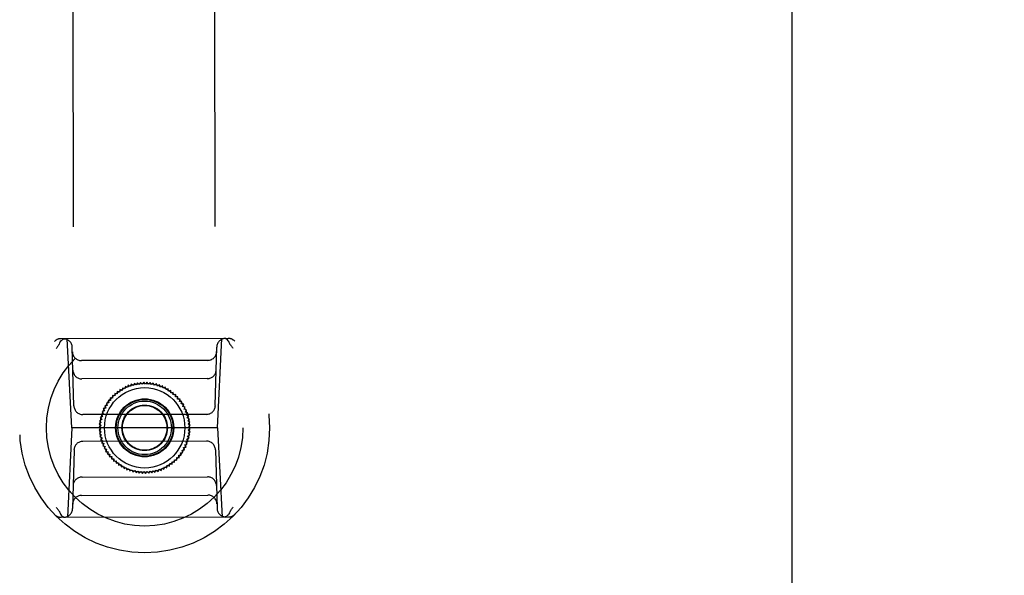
# Model space of a CAD drawing. Header units: inches. Extents: x 0 to 309, y 0 to 200.
# Tile 42 of 109: x 99.95 to 104.29, y 126.73 to 129.18. Entities that reach past the tile are written whole.
import ezdxf

# ---------------------------------------------------------------- set-up
doc = ezdxf.new("R2010")
doc.units = ezdxf.units.IN
doc.header["$LTSCALE"] = 17
doc.header["$MEASUREMENT"] = 0
doc.linetypes.add('HIDDEN', pattern=[0.2, 0.1, -0.1])
doc.layers.get('0').update_dxf_attribs({"linetype": 'CONTINUOUS'})
for name, color, linetype in [('02___PRT_ALL_AXES', 7, 'CONTINUOUS'), ('DEFAULT_2', 8, 'HIDDEN'), ('DIMENSIONS', 7, 'CONTINUOUS')]:
    doc.layers.add(name, color=color, linetype=linetype)
doc.styles.get("Standard").update_dxf_attribs({"font": 'txt', "width": 0.8})
doc.dimstyles.new('DIMSTYLE_3', dxfattribs={"dimtxt": 1.418182, "dimasz": 1.818182, "dimexe": 0.09, "dimexo": 0.07, "dimgap": 0.039, "dimtad": 0, "dimtih": 1, "dimtoh": 1, "dimzin": 4, "dimdsep": 46, "dimtxsty": 'Standard', "dimblk": '_FILLED', "dimblk1": '_FILLED', "dimblk2": '_FILLED', "dimcen": 0.09, "dimadec": 0, "dimazin": 0, "dimtfac": 1, "dimtofl": 0, "dimtmove": 0, "dimatfit": 3, "dimldrblk": '_FILLED', "dimfxl": 0, "dimtolj": 1, "dimtzin": 4, "dimarcsym": 0})

# ---------------------------------------------------------------- blocks, each defined once
blk = doc.blocks.new('_FILLED')
at = {"color": 0, "linetype": 'ByBlock'}
blk.add_solid([(0, 0), (-1, 0.2), (-1, -0.2)], dxfattribs=at)
blk = doc.blocks.new('*D13')
at = {"layer": 'DIMENSIONS', "color": 2, "linetype": 'Continuous'}
for p, q in [((105.2309, 122.9841), (101.5945, 122.9841)), ((108.8559, 122.9841), (112.3707, 122.9841))]:
    blk.add_line(p, q, dxfattribs=at)
at = {"layer": 'DIMENSIONS', "color": 2, "linetype": 'Continuous', "xscale": 1.8181818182, "yscale": 1.8181818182, "zscale": 1.8181818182}
blk.add_blockref('_FILLED', (105.2309, 122.9841), dxfattribs=at)
at = {"layer": 'DIMENSIONS', "color": 2, "linetype": 'Continuous', "xscale": 1.8181818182, "yscale": 1.8181818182, "zscale": 1.8181818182, "rotation": 180}
blk.add_blockref('_FILLED', (108.8559, 122.9841), dxfattribs=at)
at = {"layer": 'DIMENSIONS', "color": 2, "linetype": 'Continuous', "insert": (113.0798, 123.6932), "char_height": 1.41818, "width": 4.538182, "attachment_point": 1, "line_spacing_factor": 0.9}
blk.add_mtext('3.63', dxfattribs=at)

msp = doc.modelspace()

# ---------------------------------------------------------------- linework, layer by layer
at = {"color": 3, "linetype": 'Continuous'}
msp.add_line((103.3559, 131.5287), (103.3559, 69.2367), dxfattribs=at)
at = {"layer": '02___PRT_ALL_AXES', "color": 8, "linetype": 'HIDDEN'}
for p, q in [((100.2311, 101.0694), (100.1844, 130.5694)), ((100.8561, 101.0704), (100.8094, 130.5704))]:
    msp.add_line(p, q, dxfattribs=at)
at = {"layer": 'DEFAULT_2', "color": 8, "linetype": 'HIDDEN'}
for p, q in [((100.8706, 127.7767), (100.132, 127.7755)), ((100.1811, 127.3819), (100.1598, 127.7755)), ((100.8228, 127.3829), (100.8428, 127.7766)), ((100.1899, 127.4793), (100.1828, 127.7372)), ((100.8136, 127.4803), (100.82, 127.7382)), ((100.7802, 127.6801), (100.2227, 127.6792)), ((100.7782, 127.5994), (100.225, 127.5985)), ((100.3921, 127.5509), (100.3911, 127.5402)), ((100.4024, 127.5475), (100.3921, 127.5509)), ((100.4042, 127.5581), (100.4024, 127.5475)), ((100.4141, 127.554), (100.4042, 127.5581)), ((100.4167, 127.5645), (100.4141, 127.554)), ((100.4263, 127.5598), (100.4167, 127.5645)), ((100.4296, 127.57), (100.4263, 127.5598)), ((100.4389, 127.5646), (100.4296, 127.57)), ((100.4428, 127.5746), (100.4389, 127.5646)), ((100.4517, 127.5686), (100.4428, 127.5746)), ((100.4564, 127.5783), (100.4517, 127.5686)), ((100.4648, 127.5716), (100.4564, 127.5783)), ((100.4702, 127.581), (100.4648, 127.5716)), ((100.4781, 127.5737), (100.4702, 127.581)), ((100.4841, 127.5827), (100.4781, 127.5737)), ((100.4915, 127.5749), (100.4841, 127.5827)), ((100.4981, 127.5835), (100.4915, 127.5749)), ((100.505, 127.5752), (100.4981, 127.5835)), ((100.5121, 127.5832), (100.505, 127.5752)), ((100.5184, 127.5745), (100.5121, 127.5832)), ((100.5261, 127.582), (100.5184, 127.5745)), ((100.5318, 127.5729), (100.5261, 127.582)), ((100.54, 127.5799), (100.5318, 127.5729)), ((100.545, 127.5703), (100.54, 127.5799)), ((100.5537, 127.5767), (100.545, 127.5703)), ((100.558, 127.5669), (100.5537, 127.5767)), ((100.5671, 127.5726), (100.558, 127.5669)), ((100.5708, 127.5625), (100.5671, 127.5726)), ((100.5802, 127.5676), (100.5708, 127.5625)), ((100.5832, 127.5573), (100.5802, 127.5676)), ((100.593, 127.5617), (100.5832, 127.5573)), ((100.5952, 127.5512), (100.593, 127.5617)), ((100.6052, 127.5549), (100.5952, 127.5512)), ((100.6067, 127.5443), (100.6052, 127.5549)), ((100.617, 127.5473), (100.6067, 127.5443)), ((100.6177, 127.5366), (100.617, 127.5473)), ((100.3519, 127.5035), (100.3411, 127.5032)), ((100.3411, 127.5032), (100.3438, 127.4927)), ((100.35, 127.5141), (100.3519, 127.5035)), ((100.3607, 127.5137), (100.35, 127.5141)), ((100.3595, 127.5244), (100.3607, 127.5137)), ((100.3702, 127.5232), (100.3595, 127.5244)), ((100.3698, 127.534), (100.3702, 127.5232)), ((100.3804, 127.532), (100.3698, 127.534)), ((100.3807, 127.5428), (100.3804, 127.532)), ((100.3911, 127.5402), (100.3807, 127.5428)), ((100.6282, 127.5389), (100.6177, 127.5366)), ((100.6282, 127.5281), (100.6282, 127.5389)), ((100.6389, 127.5297), (100.6282, 127.5281)), ((100.6381, 127.5189), (100.6389, 127.5297)), ((100.6488, 127.5198), (100.6381, 127.5189)), ((100.6473, 127.5091), (100.6488, 127.5198)), ((100.658, 127.5092), (100.6473, 127.5091)), ((100.6558, 127.4987), (100.658, 127.5092)), ((100.3243, 127.4574), (100.3141, 127.4542)), ((100.33, 127.4696), (100.3195, 127.4671)), ((100.3195, 127.4671), (100.3243, 127.4574)), ((100.3365, 127.4814), (100.3259, 127.4796)), ((100.3259, 127.4796), (100.33, 127.4696)), ((100.3438, 127.4927), (100.3331, 127.4916)), ((100.3331, 127.4916), (100.3365, 127.4814)), ((100.6665, 127.498), (100.6558, 127.4987)), ((100.6635, 127.4877), (100.6665, 127.498)), ((100.6742, 127.4862), (100.6635, 127.4877)), ((100.6704, 127.4761), (100.6742, 127.4862)), ((100.681, 127.474), (100.6704, 127.4761)), ((100.6766, 127.4641), (100.681, 127.474)), ((100.6869, 127.4613), (100.6766, 127.4641)), ((100.6818, 127.4518), (100.6869, 127.4613)), ((100.7743, 127.4419), (100.2294, 127.441)), ((100.3126, 127.4189), (100.3033, 127.4135)), ((100.3033, 127.4135), (100.3105, 127.4056)), ((100.3156, 127.432), (100.3059, 127.4273)), ((100.3059, 127.4273), (100.3126, 127.4189)), ((100.3195, 127.4449), (100.3095, 127.4409)), ((100.3095, 127.4409), (100.3156, 127.432)), ((100.3141, 127.4542), (100.3195, 127.4449)), ((100.692, 127.4482), (100.6818, 127.4518)), ((100.6862, 127.439), (100.692, 127.4482)), ((100.6961, 127.4347), (100.6862, 127.439)), ((100.6898, 127.4261), (100.6961, 127.4347)), ((100.6993, 127.4211), (100.6898, 127.4261)), ((100.6923, 127.4128), (100.6993, 127.4211)), ((100.1811, 127.3819), (100.1611, 126.9881)), ((100.8228, 127.3829), (100.1811, 127.3819)), ((100.3094, 127.3922), (100.3009, 127.3856)), ((100.3009, 127.3856), (100.3092, 127.3787)), ((100.3092, 127.3787), (100.3011, 127.3715)), ((100.3011, 127.3715), (100.3099, 127.3653)), ((100.3105, 127.4056), (100.3016, 127.3996)), ((100.3016, 127.3996), (100.3094, 127.3922)), ((100.7015, 127.4072), (100.6923, 127.4128)), ((100.694, 127.3995), (100.7015, 127.4072)), ((100.7028, 127.3932), (100.694, 127.3995)), ((100.6945, 127.3726), (100.703, 127.3792)), ((100.7023, 127.3652), (100.6945, 127.3726)), ((100.6947, 127.386), (100.7028, 127.3932)), ((100.703, 127.3792), (100.6947, 127.386)), ((100.8228, 127.3829), (100.8441, 126.9892)), ((100.3099, 127.3653), (100.3024, 127.3576)), ((100.3024, 127.3576), (100.3115, 127.3519)), ((100.3115, 127.3519), (100.3046, 127.3437)), ((100.3046, 127.3437), (100.3141, 127.3387)), ((100.3141, 127.3387), (100.3078, 127.33)), ((100.3078, 127.33), (100.3176, 127.3257)), ((100.6883, 127.3328), (100.698, 127.3374)), ((100.6944, 127.3239), (100.6883, 127.3328)), ((100.6913, 127.3459), (100.7006, 127.3512)), ((100.698, 127.3374), (100.6913, 127.3459)), ((100.6934, 127.3592), (100.7023, 127.3652)), ((100.7006, 127.3512), (100.6934, 127.3592)), ((100.1903, 127.2845), (100.1839, 127.0265)), ((100.7745, 127.3238), (100.2296, 127.3229)), ((100.3176, 127.3257), (100.3119, 127.3166)), ((100.3119, 127.3166), (100.322, 127.313)), ((100.322, 127.313), (100.3169, 127.3035)), ((100.3169, 127.3035), (100.3273, 127.3006)), ((100.3273, 127.3006), (100.3229, 127.2908)), ((100.3229, 127.2908), (100.3334, 127.2886)), ((100.3334, 127.2886), (100.3297, 127.2785)), ((100.6674, 127.2833), (100.678, 127.2852)), ((100.6708, 127.2731), (100.6674, 127.2833)), ((100.6739, 127.2951), (100.6843, 127.2977)), ((100.678, 127.2852), (100.6739, 127.2951)), ((100.6796, 127.3073), (100.6898, 127.3106)), ((100.6843, 127.2977), (100.6796, 127.3073)), ((100.6844, 127.3199), (100.6944, 127.3239)), ((100.6898, 127.3106), (100.6844, 127.3199)), ((100.8139, 127.2855), (100.8211, 127.0275)), ((100.3297, 127.2785), (100.3404, 127.2771)), ((100.3404, 127.2771), (100.3374, 127.2668)), ((100.3374, 127.2668), (100.3481, 127.2661)), ((100.3481, 127.2661), (100.3459, 127.2556)), ((100.3459, 127.2556), (100.3566, 127.2556)), ((100.3566, 127.2556), (100.3551, 127.245)), ((100.3551, 127.245), (100.3658, 127.2458)), ((100.3658, 127.2458), (100.365, 127.2351)), ((100.6341, 127.2308), (100.6337, 127.2416)), ((100.6337, 127.2416), (100.6444, 127.2404)), ((100.6444, 127.2404), (100.6432, 127.2511)), ((100.6432, 127.2511), (100.6539, 127.2507)), ((100.652, 127.2613), (100.6627, 127.2616)), ((100.6539, 127.2507), (100.652, 127.2613)), ((100.6601, 127.272), (100.6708, 127.2731)), ((100.6627, 127.2616), (100.6601, 127.272)), ((100.365, 127.2351), (100.3756, 127.2366)), ((100.3756, 127.2366), (100.3757, 127.2259)), ((100.3757, 127.2259), (100.3861, 127.2282)), ((100.3861, 127.2282), (100.3868, 127.2175)), ((100.3868, 127.2175), (100.3972, 127.2205)), ((100.3972, 127.2205), (100.3986, 127.2098)), ((100.3986, 127.2098), (100.4087, 127.2136)), ((100.4087, 127.2136), (100.4109, 127.203)), ((100.4109, 127.203), (100.4207, 127.2075)), ((100.4207, 127.2075), (100.4237, 127.1971)), ((100.4237, 127.1971), (100.4331, 127.2023)), ((100.4331, 127.2023), (100.4368, 127.1921)), ((100.4368, 127.1921), (100.4459, 127.1979)), ((100.4459, 127.1979), (100.4502, 127.188)), ((100.5475, 127.1865), (100.5521, 127.1962)), ((100.5521, 127.1962), (100.561, 127.1901)), ((100.561, 127.1901), (100.565, 127.2002)), ((100.565, 127.2002), (100.5743, 127.1947)), ((100.5743, 127.1947), (100.5776, 127.205)), ((100.5776, 127.205), (100.5872, 127.2002)), ((100.5872, 127.2002), (100.5898, 127.2107)), ((100.5898, 127.2107), (100.5997, 127.2066)), ((100.5997, 127.2066), (100.6015, 127.2173)), ((100.6015, 127.2173), (100.6117, 127.2139)), ((100.6117, 127.2139), (100.6128, 127.2246)), ((100.6128, 127.2246), (100.6232, 127.222)), ((100.6232, 127.222), (100.6235, 127.2327)), ((100.6235, 127.2327), (100.6341, 127.2308)), ((100.2257, 127.1654), (100.7789, 127.1663)), ((100.4502, 127.188), (100.4589, 127.1944)), ((100.4589, 127.1944), (100.4639, 127.1849)), ((100.4639, 127.1849), (100.4721, 127.1919)), ((100.4721, 127.1919), (100.4777, 127.1827)), ((100.4777, 127.1827), (100.4854, 127.1903)), ((100.4854, 127.1903), (100.4917, 127.1815)), ((100.4917, 127.1815), (100.4989, 127.1896)), ((100.4989, 127.1896), (100.5058, 127.1813)), ((100.5058, 127.1813), (100.5123, 127.1898)), ((100.5123, 127.1898), (100.5198, 127.1821)), ((100.5198, 127.1821), (100.5257, 127.191)), ((100.5257, 127.191), (100.5337, 127.1838)), ((100.5337, 127.1838), (100.539, 127.1932)), ((100.539, 127.1932), (100.5475, 127.1865)), ((100.2237, 127.0847), (100.7811, 127.0856)), ((100.1332, 126.9881), (100.8719, 126.9893))]:
    msp.add_line(p, q, dxfattribs=at)
for points in [[(100.1257, 127.7519), (100.1276, 127.7569), (100.1299, 127.7615), (100.1327, 127.7656), (100.1359, 127.7691), (100.1394, 127.7718), (100.1431, 127.7739), (100.1471, 127.7751), (100.151, 127.7755)], [(100.877, 127.7531), (100.8751, 127.7581), (100.8727, 127.7627), (100.8699, 127.7668), (100.8667, 127.7702), (100.8632, 127.773), (100.8595, 127.775), (100.8556, 127.7762), (100.8516, 127.7766)], [(100.1247, 127.7499), (100.1225, 127.747), (100.1204, 127.7441), (100.1182, 127.7411), (100.1161, 127.7382), (100.114, 127.7352), (100.1119, 127.7322)], [(100.1247, 127.7499), (100.1249, 127.7502), (100.1251, 127.7505), (100.1253, 127.7508), (100.1255, 127.7512), (100.1256, 127.7515), (100.1257, 127.7519)], [(100.878, 127.7511), (100.8778, 127.7514), (100.8776, 127.7517), (100.8774, 127.752), (100.8772, 127.7524), (100.8771, 127.7527), (100.877, 127.7531)], [(100.878, 127.7511), (100.8802, 127.7482), (100.8824, 127.7453), (100.8845, 127.7423), (100.8866, 127.7394), (100.8887, 127.7364), (100.8908, 127.7334)], [(100.1259, 127.0137), (100.1237, 127.0166), (100.1215, 127.0195), (100.1194, 127.0224), (100.1172, 127.0254), (100.1151, 127.0283), (100.113, 127.0313)], [(100.8792, 127.0149), (100.8814, 127.0178), (100.8835, 127.0207), (100.8856, 127.0236), (100.8878, 127.0266), (100.8899, 127.0295), (100.892, 127.0325)], [(100.1259, 127.0137), (100.1261, 127.0134), (100.1263, 127.0131), (100.1265, 127.0127), (100.1266, 127.0124), (100.1268, 127.012), (100.1269, 127.0117)], [(100.1269, 127.0117), (100.1288, 127.0067), (100.1311, 127.002), (100.134, 126.998), (100.1371, 126.9945), (100.1406, 126.9918), (100.1444, 126.9898), (100.1483, 126.9885), (100.1523, 126.9881)], [(100.8782, 127.0129), (100.8763, 127.0078), (100.8739, 127.0032), (100.8711, 126.9991), (100.868, 126.9957), (100.8645, 126.9929), (100.8607, 126.9909), (100.8568, 126.9896), (100.8528, 126.9892)], [(100.8792, 127.0149), (100.879, 127.0146), (100.8788, 127.0143), (100.8786, 127.0139), (100.8784, 127.0136), (100.8783, 127.0132), (100.8782, 127.0129)]]:
    msp.add_lwpolyline(points, dxfattribs=at)
for radius in [0.5512, 0.4331, 0.1969, 0.1772, 0.128, 0.125, 0.1179, 0.1004, 0.0984]:
    msp.add_circle((100.5019, 127.3824), radius, dxfattribs=at)
for centre, start, end in [((100.1321, 127.7361), 90.0907, 136.2777), ((100.1434, 127.7361), 1.5907, 90.0907), ((100.8593, 127.7373), 90.0907, 178.5907), ((100.8707, 127.7373), 43.9038, 90.0907), ((100.2227, 127.7186), 181.5907, 270.0907), ((100.7801, 127.7194), 270.0907, 358.5907), ((100.2249, 127.6378), 181.5907, 270.0907), ((100.7781, 127.6387), 270.0907, 358.5907), ((100.2293, 127.4804), 181.5907, 270.0907), ((100.7743, 127.4812), 270.0907, 358.5907), ((100.2296, 127.2835), 90.0907, 178.5907), ((100.7746, 127.2844), 1.5907, 90.0907), ((100.2257, 127.126), 90.0907, 178.5907), ((100.779, 127.1269), 1.5907, 90.0907), ((100.2238, 127.0453), 90.0907, 178.5907), ((100.7812, 127.0462), 1.5907, 90.0907), ((100.1446, 127.0275), 270.0907, 358.5907), ((100.8605, 127.0286), 181.5907, 270.0907), ((100.1332, 127.0275), 223.9038, 270.0907), ((100.8718, 127.0286), 270.0907, 316.2777)]:
    msp.add_arc(centre, 0.0394, start, end, dxfattribs=at)

# ---------------------------------------------------------------- dimensions: what is measured, and where the dimension line sits
at = {"layer": 'DIMENSIONS', "color": 2, "linetype": 'Continuous'}
dim = msp.add_linear_dim(base=(105.2309076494, 122.9841376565), p1=(108.8559076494, 130.5076903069), p2=(105.2309076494, 69.2666903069), angle=180, dimstyle='DIMSTYLE_3', dxfattribs=at)
dim.commit()
dim.dimension.update_dxf_attribs({"geometry": '*D13', "text_midpoint": (115.3488515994, 122.9841376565), "dimtype": 160})

doc.saveas('drawing.dxf')
